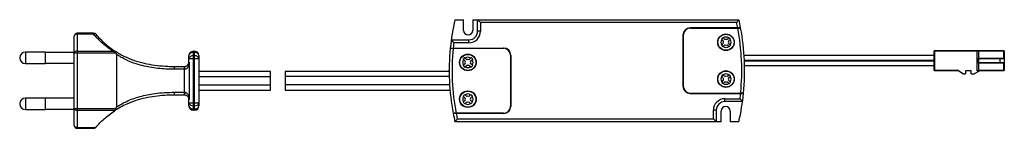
# Paper-space layout '_Vorderseite' of a CAD drawing. Header units: millimetres. Extents: x -229 to 114, y -4 to 34.
import ezdxf

# ---------------------------------------------------------------- set-up
doc = ezdxf.new("R2010")
doc.units = ezdxf.units.MM

psp = doc.layouts.new('_Vorderseite')

# ---------------------------------------------------------------- linework, layer by layer
at = {"color": 7, "linetype": 'Continuous', "lineweight": 25}
for p, q in [((-77.11, 33.79), (-74.1, 33.79)), ((-74.1, 30.09), (-74.1, 33.79)), ((-70.9, 33.79), (21.9, 33.79)), ((-70.9, 33.79), (-70.9, 30.09)), ((-68.2, 32.79), (-69.2, 33.79)), ((-69.2, 29.79), (-69.2, 33.79)), ((-68.2, 32.79), (-68.2, 29.79)), ((21.09, 32.79), (-68.2, 32.79)), ((21.47, 30.94), (4.9, 30.94)), ((-209.85, -2.99), (-209.85, 28.07)), ((-203.1, 29.07), (-208.85, 29.07)), ((-208.85, 29.07), (-208.85, -3.99)), ((-203.1, 28.75), (-208.85, 28.75)), ((-203.1, 29.07), (-203.1, 28.75)), ((-68.2, 29.79), (-69.2, 29.79)), ((2.4, 28.44), (2.4, 10.64)), ((2.5, 28.34), (2.5, 10.74)), ((5, 30.84), (21.49, 30.84)), ((16.35, 27.55), (15.79, 26.98)), ((17.03, 26.87), (16.35, 27.55)), ((18.44, 27.55), (17.76, 26.87)), ((19, 26.98), (18.44, 27.55)), ((-78.38, 26.79), (-72.2, 26.79)), ((-72.2, 25.79), (-77.5, 25.79)), ((-72.2, 25.79), (-72.2, 26.79)), ((15.79, 26.98), (16.46, 26.31)), ((16.46, 25.57), (15.79, 24.9)), ((15.79, 24.9), (16.35, 24.33)), ((16.35, 24.33), (17.03, 25.01)), ((17.76, 25.01), (18.44, 24.33)), ((18.33, 26.31), (19, 26.98)), ((19, 24.9), (18.33, 25.57)), ((18.44, 24.33), (19, 24.9)), ((-219.85, 22.54), (-226.85, 22.54)), ((-226.85, 22.54), (-226.85, 18.54)), ((-219.85, 18.54), (-219.85, 22.54)), ((-209.85, 22.44), (-219.85, 22.44)), ((-195.25, 22.15), (-209.85, 22.15)), ((-208.85, 22.83), (-196.35, 22.83)), ((-195.25, 22.15), (-195.28, 22.2)), ((-195.1, 21.65), (-195.1, 3.43)), ((-169.85, 19.04), (-169.85, 21.29)), ((-168.35, 22.79), (-168.35, 2.29)), ((-168.35, 22.79), (-167.85, 22.79)), ((-167.85, 22.35), (-168.35, 22.35)), ((-168.35, 21.23), (-167.85, 21.23)), ((-167.85, 2.29), (-167.85, 22.79)), ((-166.35, 21.29), (-166.35, 3.79)), ((-77.72, 23.84), (-60.2, 23.84)), ((-77.71, 23.94), (-60.1, 23.94)), ((-73.72, 20.62), (-74.29, 20.06)), ((-72.97, 19.87), (-73.72, 20.62)), ((-71.49, 20.62), (-72.24, 19.87)), ((-70.92, 20.06), (-71.49, 20.62)), ((-57.7, 21.34), (-57.7, 3.74)), ((-57.6, 21.44), (-57.6, 3.64)), ((2.5, 21.31), (2.4, 21.31)), ((89.94, 21.31), (23.72, 21.31)), ((104.94, 22.86), (89.94, 22.86)), ((89.94, 16.21), (89.94, 22.86)), ((90.14, 23.06), (114.24, 23.06)), ((90.14, 23.06), (90.14, 16.01)), ((104.94, 16.01), (104.94, 22.86)), ((114.44, 22.86), (105.44, 22.86)), ((105.44, 22.86), (105.44, 20.36)), ((114.24, 20.16), (114.24, 23.06)), ((114.44, 22.86), (114.44, 16.21)), ((-226.85, 18.54), (-219.85, 18.54)), ((-219.85, 18.64), (-209.85, 18.64)), ((-174.85, 17.54), (-171.35, 17.54)), ((-166.35, 20.17), (-169.85, 20.17)), ((-169.85, 19.04), (-169.79, 19.04)), ((-169.79, 19.04), (-169.79, 6.04)), ((-74.29, 20.06), (-73.54, 19.31)), ((-73.54, 18.57), (-74.29, 17.82)), ((-74.29, 17.82), (-73.72, 17.26)), ((-73.72, 17.26), (-72.97, 18.01)), ((-72.24, 18.01), (-71.49, 17.26)), ((-71.67, 19.31), (-70.92, 20.06)), ((-70.92, 17.82), (-71.67, 18.57)), ((-71.49, 17.26), (-70.92, 17.82)), ((2.4, 19.71), (2.5, 19.71)), ((2.5, 19.34), (2.4, 19.34)), ((2.4, 17.89), (2.5, 17.89)), ((23.81, 19.71), (89.94, 19.71)), ((89.94, 19.34), (23.83, 19.34)), ((23.87, 17.89), (89.94, 17.89)), ((105.44, 19.96), (105.1, 19.96)), ((105.1, 19.11), (105.1, 19.96)), ((105.44, 19.11), (105.1, 19.11)), ((105.44, 20.36), (105.45, 20.32)), ((105.44, 19.96), (105.44, 19.11)), ((105.45, 18.76), (105.44, 18.72)), ((105.44, 18.72), (105.44, 16.21)), ((105.64, 20.16), (105.64, 20.36)), ((105.64, 20.36), (114.44, 20.36)), ((114.24, 20.16), (105.64, 20.16)), ((105.64, 18.71), (105.64, 18.91)), ((105.64, 18.91), (114.24, 18.91)), ((114.44, 18.71), (105.64, 18.71)), ((112.94, 18.91), (112.94, 20.16)), ((114.24, 16.01), (114.24, 18.91)), ((-171.36, 8.54), (-171.36, 16.54)), ((-171.31, 16.54), (-171.36, 16.54)), ((-141.35, 15.79), (-166.35, 15.79)), ((-166.35, 13.99), (-141.35, 13.99)), ((-141.35, 9.29), (-141.35, 15.79)), ((-79.1, 15.79), (-136.35, 15.79)), ((-136.35, 15.79), (-136.35, 9.29)), ((-79.08, 13.99), (-136.35, 13.99)), ((16.35, 14.75), (15.79, 14.18)), ((15.79, 14.18), (16.46, 13.51)), ((17.03, 14.07), (16.35, 14.75)), ((18.44, 14.75), (17.76, 14.07)), ((18.33, 13.51), (19, 14.18)), ((19, 14.18), (18.44, 14.75)), ((89.94, 16.21), (98.14, 16.21)), ((98.44, 16.01), (90.14, 16.01)), ((99.94, 15.01), (98.14, 16.21)), ((99.94, 15.01), (100.94, 15.01)), ((102.94, 16.01), (100.94, 16.01)), ((100.94, 16.01), (100.94, 15.01)), ((102.94, 15.01), (102.94, 16.01)), ((102.94, 15.01), (103.94, 15.01)), ((105.94, 16.01), (103.94, 15.01)), ((114.24, 16.01), (104.94, 16.01)), ((105.44, 16.21), (114.44, 16.21)), ((-166.35, 11.09), (-141.35, 11.09)), ((-78.95, 11.09), (-136.35, 11.09)), ((16.46, 12.77), (15.79, 12.1)), ((15.79, 12.1), (16.35, 11.53)), ((16.35, 11.53), (17.03, 12.21)), ((17.76, 12.21), (18.44, 11.53)), ((19, 12.1), (18.33, 12.77)), ((18.44, 11.53), (19, 12.1)), ((-171.35, 7.54), (-174.85, 7.54)), ((-171.36, 8.54), (-171.31, 8.54)), ((-166.35, 9.29), (-141.35, 9.29)), ((-136.35, 9.29), (-78.82, 9.29)), ((-73.65, 7.75), (-74.21, 7.18)), ((-74.21, 7.18), (-73.54, 6.51)), ((-72.97, 7.07), (-73.65, 7.75)), ((-71.56, 7.75), (-72.24, 7.07)), ((-71.67, 6.51), (-71, 7.18)), ((-71, 7.18), (-71.56, 7.75)), ((4.9, 8.14), (22.5, 8.14)), ((5, 8.24), (22.51, 8.24)), ((-219.85, 6.54), (-226.85, 6.54)), ((-226.85, 6.54), (-226.85, 2.54)), ((-219.85, 2.54), (-219.85, 6.54)), ((-209.85, 6.44), (-219.85, 6.44)), ((-169.85, 3.79), (-169.85, 6.04)), ((-169.79, 6.04), (-169.85, 6.04)), ((-169.85, 4.91), (-166.35, 4.91)), ((-167.85, 3.85), (-168.35, 3.85)), ((-73.54, 5.77), (-74.21, 5.1)), ((-74.21, 5.1), (-73.65, 4.53)), ((-73.65, 4.53), (-72.97, 5.21)), ((-72.24, 5.21), (-71.56, 4.53)), ((-71, 5.1), (-71.67, 5.77)), ((-71.56, 4.53), (-71, 5.1)), ((17, 5.29), (17, 6.29)), ((17, 6.29), (22.29, 6.29)), ((23.17, 5.29), (17, 5.29)), ((-226.85, 2.54), (-219.85, 2.54)), ((-219.85, 2.64), (-209.85, 2.64)), ((-209.85, 2.93), (-195.25, 2.93)), ((-195.63, 2.25), (-208.85, 2.25)), ((-195.85, 2.06), (-195.63, 2.25)), ((-168.35, 2.73), (-167.85, 2.73)), ((-167.85, 2.29), (-168.35, 2.29)), ((-60.2, 1.24), (-76.7, 1.24)), ((-60.1, 1.14), (-76.68, 1.14)), ((13, -0.71), (13, 2.29)), ((14, 2.29), (13, 2.29)), ((14, 2.29), (14, -1.71)), ((15.7, -1.71), (15.7, 1.99)), ((18.9, 1.99), (18.9, -1.71)), ((15.7, -1.71), (-77.11, -1.71)), ((-76.3, -0.71), (13, -0.71)), ((14, -1.71), (13, -0.71)), ((21.9, -1.71), (18.9, -1.71)), ((-208.85, -3.67), (-202.36, -3.67)), ((-208.85, -3.99), (-202.63, -3.99))]:
    psp.add_line(p, q, dxfattribs=at)
for centre, radius in [((17.4, 25.94), 2.9), ((17.4, 25.94), 2.8), ((-72.6, 18.94), 2.9), ((-72.6, 18.94), 2.8), ((17.4, 13.14), 2.9), ((17.4, 13.14), 2.8), ((-72.6, 6.14), 2.9), ((-72.6, 6.14), 2.8)]:
    psp.add_circle(centre, radius, dxfattribs=at)
for centre, radius, start, end in [((0.7, 16.04), 79.8, 167.1481, 174.3186), ((4.9, 28.44), 2.5, 90, 180), ((-55.9, 16.04), 78.8, 10.8995, 12.2726), ((-55.9, 16.04), 79.8, 10.7612, 12.8519), ((-208.85, 28.07), 1, 90, 180), ((-208.99, 27.87), 0.888, 81.3043, 167.1625), ((-203.1, 28.07), 1, 41.118, 90), ((-202.74, 28.22), 0.645, 52.5267, 124.0004), ((-72.5, 30.09), 1.6, 180, 0), ((-72.2, 29.79), 4, 270, 0), ((-72.2, 29.79), 3, 270, 0), ((5, 28.34), 2.5, 90, 180), ((17.4, 25.94), 1.8, 57.8396, 122.1604), ((-55.9, 16.04), 78.8, 354.3193, 10.8254), ((-55.9, 16.04), 79.8, 354.3907, 10.6882), ((0.7, 16.04), 78.8, 172.8925, 174.2462), ((17.4, 25.94), 1.8, 147.8396, 212.1604), ((17.4, 25.94), 1, 158.5782, 201.4218), ((17.4, 25.94), 1.8, 237.8396, 302.1604), ((17.4, 25.94), 1, 68.5782, 111.4218), ((17.4, 25.94), 1, 248.5782, 291.4218), ((17.4, 25.94), 1, 338.5782, 21.4218), ((17.4, 25.94), 1.8, 327.8396, 32.1604), ((-226.85, 20.54), 2, 90, 270), ((-208.99, 21.95), 0.888, 81.3043, 167.1625), ((-195.49, 22.35), 0.374, 67.3243, 129.132), ((-195.69, 22.39), 0.455, 334.4147, 41.0503), ((-168.35, 21.29), 1.5, 90, 180), ((-168.54, 21.02), 1.34, 81.9505, 168.5782), ((-168.54, 19.9), 1.34, 81.9505, 168.5782), ((-167.85, 21.29), 1.5, 0, 90), ((-167.67, 21.02), 1.34, 11.4218, 98.0495), ((-167.67, 19.9), 1.34, 11.4218, 98.0495), ((0.7, 16.04), 79.8, 174.3907, 190.6882), ((0.7, 16.04), 78.8, 174.3193, 190.8254), ((-72.6, 18.94), 1.8, 57.8396, 122.1604), ((-60.2, 21.34), 2.5, 0, 90), ((-60.1, 21.44), 2.5, 0, 90), ((90.14, 22.86), 0.2, 90, 180), ((104.74, 22.86), 0.2, 0, 90), ((105.24, 22.86), 0.2, 0, 90), ((114.24, 22.86), 0.2, 0, 90), ((-182.19, 16.79), 7.37, 358.0586, 5.8423), ((-174.49, 16.79), 3.14, 355.4683, 13.8357), ((-176.54, 16.79), 5.24, 357.2698, 8.2413), ((-171.35, 19.04), 1.5, 351.8228, 360), ((-169.68, 18.81), 0.189, 175.304, 222.0862), ((-72.6, 18.94), 1.8, 147.8396, 212.1604), ((-72.6, 18.94), 1, 158.5782, 201.4218), ((-72.6, 18.94), 1.8, 237.8396, 302.1604), ((-72.6, 18.94), 1, 68.5782, 111.4218), ((-72.6, 18.94), 1, 248.5782, 291.4218), ((-72.6, 18.94), 1, 338.5782, 21.4218), ((-72.6, 18.94), 1.8, 327.8396, 32.1604), ((105.5, 19.96), 0.4, 98.4211, 180), ((105.5, 19.11), 0.4, 180, 261.5789), ((105.64, 19.96), 0.2, 90, 180), ((105.64, 19.11), 0.2, 180, 270), ((105.64, 19.96), 0.4, 90, 118.7853), ((105.64, 19.11), 0.4, 241.2147, 270), ((114.24, 20.36), 0.2, 270, 360), ((114.24, 18.71), 0.2, 0, 90), ((17.4, 13.14), 1.8, 147.8396, 212.1604), ((17.4, 13.14), 1.8, 57.8396, 122.1604), ((17.4, 13.14), 1, 68.5782, 111.4218), ((17.4, 13.14), 1.8, 327.8396, 32.1604), ((90.14, 16.21), 0.2, 180, 270), ((105.24, 16.21), 0.2, 270, 360), ((114.24, 16.21), 0.2, 270, 360), ((4.9, 10.64), 2.5, 180, 270), ((5, 10.74), 2.5, 180, 270), ((17.4, 13.14), 1, 158.5782, 201.4218), ((17.4, 13.14), 1.8, 237.8396, 302.1604), ((17.4, 13.14), 1, 248.5782, 291.4218), ((17.4, 13.14), 1, 338.5782, 21.4218), ((-182.19, 8.29), 7.37, 354.1577, 1.9414), ((-174.49, 8.29), 3.14, 346.1643, 4.5317), ((-176.54, 8.29), 5.24, 351.7587, 2.7302), ((-72.6, 6.14), 1.8, 147.8396, 212.1604), ((-72.6, 6.14), 1.8, 57.8396, 122.1604), ((-72.6, 6.14), 1, 68.5782, 111.4218), ((-72.6, 6.14), 1.8, 327.8396, 32.1604), ((-55.9, 16.04), 79.8, 347.1481, 354.3186), ((-55.9, 16.04), 78.8, 352.8925, 354.2462), ((-226.85, 4.54), 2, 90, 270), ((-169.68, 6.27), 0.189, 137.9138, 184.696), ((-171.35, 6.04), 1.5, 0, 8.1772), ((-168.54, 5.18), 1.34, 191.4218, 278.0495), ((-168.54, 4.06), 1.34, 191.4218, 278.0495), ((-168.35, 3.79), 1.5, 180, 270), ((-167.67, 5.18), 1.34, 261.9505, 348.5782), ((-167.67, 4.06), 1.34, 261.9505, 348.5782), ((-167.85, 3.79), 1.5, 270, 0), ((-72.6, 6.14), 1, 158.5782, 201.4218), ((-72.6, 6.14), 1.8, 237.8396, 302.1604), ((-72.6, 6.14), 1, 248.5782, 291.4218), ((-72.6, 6.14), 1, 338.5782, 21.4218), ((-60.2, 3.74), 2.5, 270, 0), ((-60.1, 3.64), 2.5, 270, 0), ((17, 2.29), 4, 90, 180), ((17, 2.29), 3, 90, 180), ((17.3, 1.99), 1.6, 0, 180), ((-208.99, 3.13), 0.888, 192.8375, 278.6957), ((0.7, 16.04), 79.8, 190.7612, 192.8519), ((0.7, 16.04), 78.8, 190.8995, 192.2726), ((-208.85, -2.99), 1, 180, 270), ((-208.99, -2.79), 0.888, 192.8375, 278.6957)]:
    psp.add_arc(centre, radius, start, end, dxfattribs=at)
for points, knots in [([(21.9, 33.79), (21.89, 33.78), (21.88, 33.77), (21.78, 33.65), (21.62, 33.45), (21.39, 33.16), (21.19, 32.91), (21.1, 32.79), (21.09, 32.79)], [0, 0, 0, 0, 0.157977, 0.315427, 0.48491, 0.736563, 0.996429, 1, 1, 1, 1]), ([(22.49, 30.94), (22.49, 30.94), (22.48, 30.94), (22.39, 30.94), (22.19, 30.94), (21.9, 30.94), (21.65, 30.94), (21.5, 30.94), (21.47, 30.94)], [0, 0, 0, 0, 0.094526, 0.303559, 0.513581, 0.726535, 0.943196, 1, 1, 1, 1]), ([(-196.35, 22.83), (-197.58, 23.7), (-200.1, 25.51), (-202.08, 27.65), (-203.1, 28.75)], [0, 0, 0, 0, 0.485634, 1, 1, 1, 1]), ([(-202.34, 28.73), (-201.35, 27.66), (-199.36, 25.53), (-196.82, 23.62), (-195.41, 22.73), (-195.35, 22.69)], [0, 0, 0, 0, 0.4867367, 0.9763002, 1, 1, 1, 1]), ([(21.49, 30.84), (21.61, 30.84), (21.84, 30.84), (22.15, 30.84), (22.38, 30.84), (22.5, 30.84), (22.51, 30.84), (22.51, 30.84)], [0, 0, 0, 0, 0.219557, 0.439179, 0.656901, 0.870915, 1, 1, 1, 1]), ([(-77.5, 25.79), (-77.5, 25.79), (-77.59, 25.9), (-77.8, 26.13), (-78.06, 26.43), (-78.25, 26.64), (-78.36, 26.77), (-78.37, 26.78), (-78.38, 26.79)], [0, 0, 0, 0, 0.0034643, 0.2310528, 0.4964043, 0.6988289, 0.8491262, 1, 1, 1, 1]), ([(-196.35, 22.83), (-196.35, 22.83), (-196.14, 22.77), (-195.93, 22.7), (-195.73, 22.64)], [0, 0, 0, 0, 0.011663, 1, 1, 1, 1]), ([(-195.28, 22.2), (-195.33, 22.28), (-195.43, 22.44), (-195.59, 22.58), (-195.69, 22.62), (-195.73, 22.64)], [0, 0, 0, 0, 0.469353, 0.83627, 1, 1, 1, 1]), ([(-195.35, 22.69), (-194.22, 22.04), (-191.97, 20.75), (-188.27, 19.34), (-184.55, 18.39), (-180.9, 17.82), (-177.74, 17.58), (-175.72, 17.54), (-174.94, 17.54), (-174.85, 17.54), (-174.85, 17.54)], [0, 0, 0, 0, 0.19304, 0.3859399, 0.5542369, 0.7233347, 0.892234, 0.9882754, 0.9999973, 1, 1, 1, 1]), ([(-195.1, 21.65), (-195.1, 21.68), (-195.11, 21.81), (-195.16, 21.98), (-195.23, 22.11), (-195.25, 22.15)], [0, 0, 0, 0, 0.144171, 0.741938, 1, 1, 1, 1]), ([(-174.82, 16.54), (-175.62, 16.55), (-178.27, 16.58), (-181.85, 16.91), (-185.5, 17.62), (-188.56, 18.47), (-191.88, 19.75), (-194.01, 21.01), (-195.1, 21.65)], [0, 0, 0, 0, 0.111546, 0.367517, 0.498344, 0.629094, 0.811728, 1, 1, 1, 1]), ([(-78.72, 23.84), (-78.71, 23.84), (-78.69, 23.84), (-78.52, 23.84), (-78.26, 23.84), (-77.98, 23.84), (-77.79, 23.84), (-77.72, 23.84)], [0, 0, 0, 0, 0.2134008, 0.4267859, 0.6406273, 0.8554445, 1, 1, 1, 1]), ([(-78.71, 23.94), (-78.71, 23.94), (-78.7, 23.94), (-78.6, 23.94), (-78.38, 23.94), (-78.09, 23.94), (-77.85, 23.94), (-77.72, 23.94), (-77.71, 23.94)], [0, 0, 0, 0, 0.114607, 0.328291, 0.54195, 0.756255, 0.971597, 1, 1, 1, 1]), ([(-171.35, 17.54), (-171.26, 17.55), (-171.12, 17.55), (-170.87, 17.61), (-170.54, 17.75), (-170.18, 18.07), (-169.96, 18.41), (-169.89, 18.73), (-169.87, 18.83)], [0, 0, 0, 0, 0.101267, 0.143323, 0.295719, 0.527276, 0.856054, 1, 1, 1, 1]), ([(-169.82, 18.68), (-169.84, 18.52), (-169.9, 18.05), (-170.12, 17.43), (-170.49, 16.89), (-170.86, 16.63), (-171.13, 16.55), (-171.26, 16.54), (-171.31, 16.54)], [0, 0, 0, 0, 0.168069, 0.499305, 0.72203, 0.866424, 0.959326, 1, 1, 1, 1]), ([(-169.87, 18.83), (-169.85, 18.9), (-169.83, 18.97), (-169.79, 19.04), (-169.79, 19.04)], [0, 0, 0, 0, 0.98276, 1, 1, 1, 1]), ([(-169.79, 19.04), (-169.79, 19.04), (-169.8, 18.92), (-169.81, 18.8), (-169.82, 18.68)], [0, 0, 0, 0, 0.027292, 1, 1, 1, 1]), ([(23.89, 15.79), (23.89, 15.81), (23.9, 15.84), (23.9, 16.1), (23.89, 16.48), (23.89, 16.9), (23.89, 17.18), (23.89, 17.29)], [0, 0, 0, 0, 0.214689, 0.429379, 0.644067, 0.858741, 1, 1, 1, 1]), ([(105.58, 20.16), (105.58, 20.16), (105.57, 20.15), (105.56, 20.16), (105.53, 20.17), (105.5, 20.21), (105.47, 20.26), (105.45, 20.3), (105.45, 20.32)], [0, 0, 0, 0, 0.009531, 0.217548, 0.421472, 0.613524, 0.806819, 1, 1, 1, 1]), ([(105.58, 18.92), (105.58, 18.92), (105.57, 18.93), (105.56, 18.92), (105.53, 18.91), (105.5, 18.87), (105.47, 18.82), (105.45, 18.78), (105.45, 18.76)], [0, 0, 0, 0, 0.009531, 0.217548, 0.421472, 0.613524, 0.806819, 1, 1, 1, 1]), ([(-171.36, 16.54), (-172.02, 16.54), (-173.17, 16.54), (-174.33, 16.54), (-174.82, 16.54)], [0, 0, 0, 0, 0.576511, 1, 1, 1, 1]), ([(-79.1, 15.79), (-79.1, 15.89), (-79.1, 16.1), (-79.1, 16.26), (-79.1, 16.28), (-79.1, 16.29)], [0, 0, 0, 0, 0.328623, 0.7335, 1, 1, 1, 1]), ([(-174.85, 7.54), (-174.85, 7.54), (-176, 7.54), (-178.29, 7.48), (-181.7, 7.16), (-185.08, 6.56), (-188.36, 5.68), (-191.27, 4.58), (-193.76, 3.37), (-195.15, 2.5), (-195.85, 2.06)], [0, 0, 0, 0, 0.000003, 0.152336, 0.304622, 0.456469, 0.608683, 0.760037, 0.879945, 1, 1, 1, 1]), ([(-195.1, 3.43), (-195.1, 3.43), (-193.99, 4.14), (-192.1, 5.18), (-189.29, 6.33), (-186.89, 7.1), (-184.38, 7.7), (-181.51, 8.17), (-178.32, 8.48), (-175.99, 8.52), (-174.82, 8.54)], [0, 0, 0, 0, 0.000003, 0.199972, 0.316763, 0.433588, 0.555027, 0.67652, 0.837866, 1, 1, 1, 1]), ([(-174.82, 8.54), (-174.15, 8.54), (-173, 8.54), (-171.84, 8.54), (-171.36, 8.54)], [0, 0, 0, 0, 0.576457, 1, 1, 1, 1]), ([(-169.87, 6.25), (-169.91, 6.41), (-170, 6.78), (-170.29, 7.14), (-170.67, 7.39), (-170.94, 7.49), (-171.15, 7.53), (-171.27, 7.54), (-171.35, 7.54)], [0, 0, 0, 0, 0.250903, 0.56988, 0.763106, 0.872939, 0.910373, 1, 1, 1, 1]), ([(-171.31, 8.54), (-171.22, 8.53), (-171.02, 8.52), (-170.82, 8.41), (-170.56, 8.23), (-170.24, 7.86), (-169.94, 7.22), (-169.86, 6.66), (-169.82, 6.4)], [0, 0, 0, 0, 0.083182, 0.203538, 0.221684, 0.406413, 0.720165, 1, 1, 1, 1]), ([(22.5, 8.14), (22.59, 8.14), (22.8, 8.14), (23.09, 8.14), (23.34, 8.14), (23.48, 8.14), (23.5, 8.14), (23.5, 8.14)], [0, 0, 0, 0, 0.179512, 0.395749, 0.611416, 0.826087, 1, 1, 1, 1]), ([(23.51, 8.24), (23.5, 8.24), (23.48, 8.24), (23.31, 8.24), (23.05, 8.24), (22.77, 8.24), (22.58, 8.24), (22.51, 8.24)], [0, 0, 0, 0, 0.213401, 0.426786, 0.640627, 0.855444, 1, 1, 1, 1]), ([(-169.79, 6.04), (-169.79, 6.04), (-169.83, 6.11), (-169.85, 6.18), (-169.87, 6.25)], [0, 0, 0, 0, 0.0172398, 1, 1, 1, 1]), ([(-169.82, 6.4), (-169.81, 6.28), (-169.8, 6.16), (-169.79, 6.04), (-169.79, 6.04)], [0, 0, 0, 0, 0.972708, 1, 1, 1, 1]), ([(23.17, 5.29), (23.16, 5.3), (23.15, 5.31), (23.04, 5.44), (22.85, 5.65), (22.59, 5.95), (22.38, 6.18), (22.29, 6.29), (22.29, 6.29)], [0, 0, 0, 0, 0.150874, 0.301171, 0.503596, 0.768947, 0.996536, 1, 1, 1, 1]), ([(-202.36, -3.67), (-201.42, -2.64), (-199.52, -0.57), (-197.08, 1.18), (-195.85, 2.06)], [0, 0, 0, 0, 0.495727, 1, 1, 1, 1]), ([(-195.63, 2.25), (-195.57, 2.35), (-195.44, 2.55), (-195.31, 2.8), (-195.25, 2.93)], [0, 0, 0, 0, 0.497156, 1, 1, 1, 1]), ([(-195.25, 2.93), (-195.2, 3.04), (-195.12, 3.2), (-195.11, 3.37), (-195.1, 3.43)], [0, 0, 0, 0, 0.676885, 1, 1, 1, 1]), ([(-76.7, 1.24), (-76.82, 1.24), (-77.05, 1.24), (-77.36, 1.24), (-77.59, 1.24), (-77.7, 1.24), (-77.72, 1.24), (-77.72, 1.24)], [0, 0, 0, 0, 0.219557, 0.4391787, 0.6569006, 0.8709151, 1, 1, 1, 1]), ([(-76.68, 1.14), (-76.75, 1.14), (-76.93, 1.14), (-77.21, 1.14), (-77.48, 1.14), (-77.64, 1.14), (-77.69, 1.14), (-77.7, 1.14), (-77.7, 1.14)], [0, 0, 0, 0, 0.1235299, 0.3439396, 0.5628661, 0.7783959, 0.9114721, 1, 1, 1, 1]), ([(-76.3, -0.71), (-76.31, -0.71), (-76.4, -0.83), (-76.6, -1.08), (-76.83, -1.37), (-76.99, -1.57), (-77.09, -1.69), (-77.1, -1.7), (-77.11, -1.71)], [0, 0, 0, 0, 0.003571, 0.263437, 0.51509, 0.684573, 0.842023, 1, 1, 1, 1]), ([(-202.36, -3.67), (-202.42, -3.74), (-202.53, -3.86), (-202.62, -3.97), (-202.63, -3.98), (-202.63, -3.98)], [0, 0, 0, 0, 0.393791, 0.724586, 1, 1, 1, 1])]:
    psp.add_open_spline(points, degree=3, knots=knots, dxfattribs=at)

doc.saveas('drawing.dxf')
